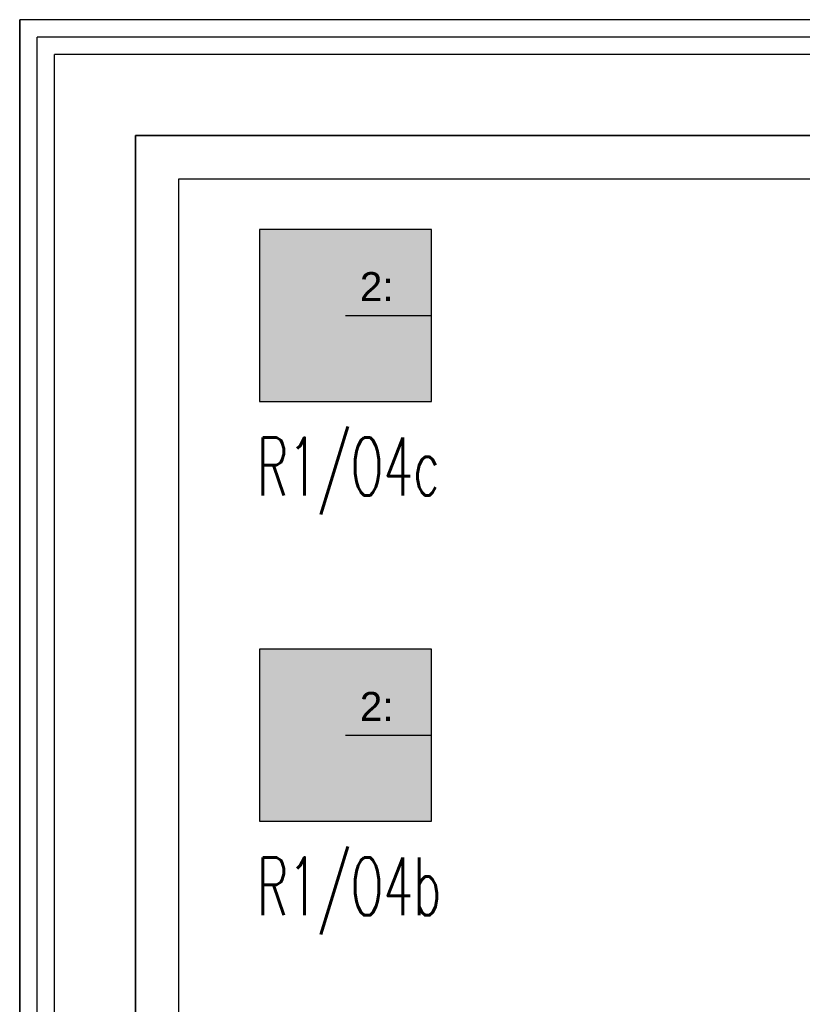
# Model space of a CAD drawing. Header units: millimetres. Extents: x -94648 to 68781, y -29623 to 11990.
# Tile 48 of 181: x -36626 to -36355, y -12691 to -12351. Entities that reach past the tile are written whole.
import ezdxf

# ---------------------------------------------------------------- set-up
doc = ezdxf.new("R2010")
doc.units = ezdxf.units.MM
doc.linetypes.add('BUD', pattern=[0])
for name, color, linetype in [('-podklad', 8, 'Continuous'), ('HATCH', 204, 'Continuous'), ('rexp_Leuchten_Besch', 7, 'Continuous'), ('rexp_Oprawy', 7, 'Continuous')]:
    doc.layers.add(name, color=color, linetype=linetype)
doc.layers.add('Area', color=6, linetype='Continuous', lineweight=35, plot=False)
doc.layers.add('IE_oswietlenie_nr_obw', color=51, linetype='Continuous', lineweight=20)
doc.styles.add('ROMANS', font='romans.shx', dxfattribs={"width": 0.75, "height": 10})
doc.styles.get("Standard").update_dxf_attribs({"font": 'arial.ttf'})
doc.linetypes.add('TRACKS', pattern='A,3.81,[130,ltypeshp.shx,S=6.35,R=0,X=0,Y=0],3.81', length=7.62)
doc.linetypes.add('ZIGZAG', pattern='A,0.00254,-5.08,[131,ltypeshp.shx,S=5.08,R=0,X=-5.08,Y=0],-10.16,[131,ltypeshp.shx,S=5.08,R=180,X=5.08,Y=0],-5.08', length=20.32254)

# ---------------------------------------------------------------- blocks, each defined once
blk = doc.blocks.new('Goscim_parter')
at = {"color": 8, "linetype": 'BUD'}
for p, q in [((-36626.06, -13337.24), (-36626.06, -12350.74)), ((-35536.62, -12350.74), (-36626.06, -12350.74)), ((-36614.06, -14311.74), (-36614.06, -12362.74)), ((-35536.62, -12362.74), (-36614.06, -12362.74)), ((-36586.06, -12795.74), (-36586.06, -12390.74)), ((-35666.06, -12390.74), (-36586.06, -12390.74))]:
    blk.add_line(p, q, dxfattribs=at)
at = {"color": 8, "linetype": 'ZIGZAG'}
for p in [(-36620.06, -13337.24), (-35536.62, -12356.74)]:
    blk.add_line(p, (-36620.06, -12356.74), dxfattribs=at)
at = {"color": 8}
blk.add_lwpolyline([(-34840.06, -14323.74), (-34840.06, -13943.36), (-35275.06, -13943.36), (-35263.06, -12350.74), (-36626.06, -12350.74), (-36626.06, -14323.74)], close=True, dxfattribs=at)
at = {"layer": 'Area', "color": 8, "linetype": 'BUD'}
blk.add_lwpolyline([(-36586.06, -12390.74), (-35666.06, -12390.74), (-35666.06, -12805.74), (-36586.06, -12805.74)], close=True, dxfattribs=at)
at = {"layer": 'HATCH', "color": 8, "linetype": 'TRACKS', "ltscale": 2}
blk.add_lwpolyline([(-36571.06, -12405.74), (-35318.06, -12405.74), (-35318.06, -14268.74), (-36571.06, -14268.74)], close=True, dxfattribs=at)
blk = doc.blocks.new('rexp_lib_9')
at = {"layer": 'rexp_Oprawy', "true_color": 0xff00ff}
blk.add_hatch(color=6, dxfattribs=at).paths.add_polyline_path([(-0.2975, -0.2975), (0.2975, -0.2975), (0.2975, 0.2975), (-0.2975, 0.2975)])
at = {"layer": 'rexp_Oprawy', "color": 6, "true_color": 0xff00ff}
blk.add_lwpolyline([(-0.2975, -0.2975), (0.2975, -0.2975), (0.2975, 0.2975), (-0.2975, 0.2975)], close=True, dxfattribs=at)
at = {"layer": 'rexp_Oprawy', "color": 7}
blk.add_lwpolyline([(-0.2975, -0.2975), (0.2975, -0.2975), (0.2975, 0.2975), (-0.2975, 0.2975)], close=True, dxfattribs=at)
blk.add_lwpolyline([(0, 0), (0.2975, 0)], dxfattribs=at)
at = {"layer": 'rexp_Leuchten_Besch', "flags": 8}
blk.add_attdef('Label', (0.05, 0.05), '', height=0.1, dxfattribs=at)

msp = doc.modelspace()

# ---------------------------------------------------------------- block references
at = {"layer": '-podklad'}
msp.add_blockref('Goscim_parter', (0, 0), dxfattribs=at)
at = {"layer": 'rexp_Oprawy'}
ref = msp.add_blockref('rexp_lib_9', (-36513.40857, -12453.03988, 600), dxfattribs=dict(at, xscale=100, yscale=100, zscale=100))
ref.add_attrib('Label', '2:', (-36508.40857, -12448.03988, 600), dxfattribs={"layer": 'rexp_Leuchten_Besch', "height": 10})
ref = msp.add_blockref('rexp_lib_9', (-36513.40857, -12598.23985, 600), dxfattribs=dict(at, xscale=100, yscale=100, zscale=100))
ref.add_attrib('Label', '2:', (-36508.40857, -12593.23985, 600), dxfattribs={"layer": 'rexp_Leuchten_Besch', "height": 10})

# ---------------------------------------------------------------- texts
at = {"layer": 'IE_oswietlenie_nr_obw', "style": 'ROMANS', "width": 0.6}
for s, p in [('R1/O4c', (-36543.97384, -12515.2625, 150)), ('R1/O4b', (-36543.97384, -12660.46247, 150))]:
    msp.add_text(s, height=20, dxfattribs=at).set_placement(p)

doc.saveas('drawing.dxf')
